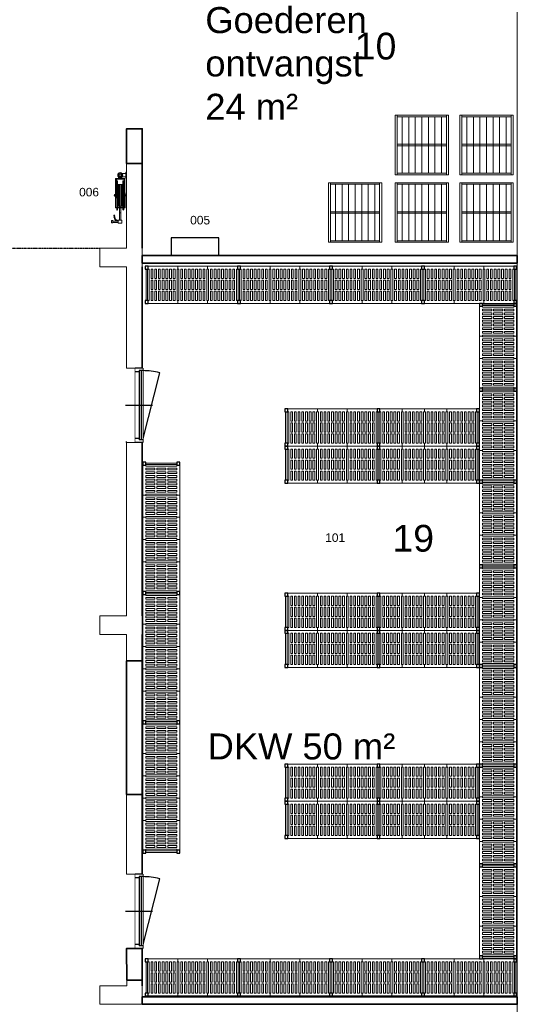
# Model space of a CAD drawing. Header units: millimetres. Extents: x 251300 to 581040, y -9130 to 111283.
# Tile 53 of 57: x 280595 to 287295, y 51283 to 64532. Entities that reach past the tile are written whole.
import ezdxf
from ezdxf.enums import TextEntityAlignment as Align

# ---------------------------------------------------------------- set-up
doc = ezdxf.new("R2010")
doc.units = ezdxf.units.MM
doc.set_wipeout_variables(frame=1)
doc.linetypes.add('HIDDEN2', pattern=[0.1875, 0.125, -0.0625])
doc.layers.add('A--L43A_Vloerafwerkingen', color=1, linetype='Continuous')
for name, color, linetype, lineweight in [('APPARAAT1', 2, 'Continuous', 25), ('APPARAAT2', 1, 'Continuous', 20), ('APPARAAT3', 1, 'Continuous', 18), ('APPARAAT5', 7, 'Continuous', 5), ('BWK ALGEMEEN', 1, 'Continuous', 25), ('BWK MUREN', 3, 'Continuous', 35), ('POSITIENUMMER', 141, 'Continuous', 20), ('TEKST PS', 10, 'Continuous', 9), ('X-L22_C_binnenwand', 7, 'Continuous', 13), ('X-T22_C_ruimtelabel', 7, 'Continuous', 5)]:
    doc.layers.add(name, color=color, linetype=linetype, lineweight=lineweight)
doc.styles.add('PS', font='arial.ttf')
doc.styles.get("Standard").update_dxf_attribs({"font": 'arial.ttf'})

# ---------------------------------------------------------------- blocks, each defined once
blk = doc.blocks.new('*U15')
at = {"layer": 'BWK ALGEMEEN'}
for p, q in [((965, 0), (63, 229)), ((0, 0), (1000, 0)), ((0, -100), (1000, -100))]:
    blk.add_line(p, q, dxfattribs=at)
blk.add_arc((978, 0), 943, 165.9426, 180, dxfattribs=at)
blk.add_wipeout([(0, 0), (0, -100), (1000, -100), (1000, 0)]).dxf.layer = 'BWK ALGEMEEN'
for p, q in [((0, 0), (0, -100)), ((35, 0), (35, -50)), ((500, -231), (500, 131)), ((965, 0), (965, -50)), ((1000, 0), (1000, -100)), ((35, -20), (965, -20)), ((35, -50), (965, -50)), ((50, -50), (50, -100)), ((950, -50), (950, -100))]:
    blk.add_line(p, q, dxfattribs=at)
blk = doc.blocks.new('*U29')
at = {"layer": 'APPARAAT2'}
for p, q in [((-40, -10), (-40, 0)), ((-40, 0), (40, 0)), ((40, -10), (40, 0)), ((-40, -10), (40, -10)), ((-23, -62), (-23, -10)), ((23, -62), (23, -10)), ((44, -64), (25, -64)), ((44, -110), (25, -110)), ((44, -25), (304, -25)), ((44, -148), (44, -25)), ((54, -35), (272, -35)), ((54, -138), (54, -35)), ((75, -45), (76, -42)), ((76, -49), (75, -45)), ((76, -125), (75, -128)), ((75, -128), (76, -132)), ((76, -42), (80, -40)), ((80, -50), (76, -49)), ((80, -123), (76, -125)), ((76, -132), (80, -133)), ((80, -40), (464, -40)), ((130, -50), (80, -50)), ((130, -123), (80, -123)), ((239, -22), (439, -22)), ((239, -25), (239, -22)), ((239, -25), (436, -25)), ((260, -17), (263, -8)), ((260, -22), (260, -17)), ((263, -8), (272, -5)), ((272, -5), (280, -8)), ((304, -35), (272, -35)), ((280, -8), (284, -17)), ((284, -17), (284, -22)), ((304, -35), (304, -25)), ((464, -50), (414, -50)), ((464, -123), (414, -123)), ((436, -148), (436, -25)), ((439, -151), (439, -22)), ((464, -40), (467, -42)), ((467, -49), (464, -50)), ((467, -125), (464, -123)), ((464, -133), (467, -132)), ((467, -42), (469, -45)), ((469, -45), (467, -49)), ((469, -128), (467, -125)), ((467, -132), (469, -128)), ((507, -80), (507, -95)), ((617, -125), (605, -125)), ((605, -125), (605, -139)), ((607, -63), (647, -63)), ((607, -116), (607, -63)), ((647, -116), (607, -116)), ((617, -116), (637, -116)), ((617, -186), (617, -116)), ((637, -116), (637, -186)), ((647, -63), (647, -116)), ((44, -148), (304, -148)), ((54, -138), (272, -138)), ((80, -133), (464, -133)), ((239, -148), (436, -148)), ((239, -151), (239, -148)), ((239, -151), (439, -151)), ((260, -151), (260, -157)), ((260, -157), (263, -165)), ((263, -165), (272, -169)), ((304, -138), (272, -138)), ((272, -169), (280, -165)), ((280, -165), (284, -157)), ((284, -157), (284, -151)), ((304, -138), (304, -148)), ((637, -186), (617, -186))]:
    blk.add_line(p, q, dxfattribs=at)
for points in [[(-13, -94), (0, -102), (13, -94), (13, -79), (0, -72), (-13, -79)], [(607, -78), (607, -98), (507, -98), (507, -78)], [(642, -186), (642, -206), (612, -206), (612, -186)]]:
    blk.add_lwpolyline(points, close=True, dxfattribs=at)
for centre, radius in [((0, -87), 33.7), ((0, -87), 23.7), ((611, -138), 5.81), ((611, -138), 2.39)]:
    blk.add_circle(centre, radius, dxfattribs=at)
for centre, radius, start, end in [((543, -166), 5, 87.6525, 267.6525), ((547, -76), 85.7, 267.6525, 313.4449), ((547, -76), 95.7, 267.6525, 273.4117), ((557, -174), 5.9, 45.2532, 147.0589), ((547, -76), 95.7, 278.9005, 284.4835), ((576, -170), 5.9, 49.7968, 165.1472), ((547, -76), 95.7, 290.4604, 294.8381), ((593, -163), 5.9, 61.0587, 174.5316), ((547, -76), 95.7, 300.7522, 314.694)]:
    blk.add_arc(centre, radius, start, end, dxfattribs=at)
at = {"layer": 'APPARAAT3'}
for p, q in [((126, -52), (125, -55)), ((125, -55), (126, -64)), ((126, -67), (125, -70)), ((125, -70), (126, -79)), ((126, -82), (125, -85)), ((125, -85), (126, -94)), ((126, -97), (125, -100)), ((125, -100), (126, -109)), ((126, -112), (125, -115)), ((125, -115), (126, -122)), ((130, -50), (126, -52)), ((130, -65), (126, -67)), ((126, -79), (130, -80)), ((130, -80), (126, -82)), ((126, -94), (130, -95)), ((130, -95), (126, -97)), ((126, -109), (130, -110)), ((130, -110), (126, -112)), ((126, -122), (130, -123)), ((172, -50), (130, -50)), ((130, -65), (414, -65)), ((172, -65), (130, -65)), ((130, -80), (436, -80)), ((172, -80), (130, -80)), ((130, -95), (436, -95)), ((172, -95), (130, -95)), ((130, -110), (414, -110)), ((172, -110), (130, -110)), ((130, -123), (414, -123)), ((414, -50), (172, -50)), ((372, -65), (172, -65)), ((372, -80), (172, -80)), ((372, -95), (172, -95)), ((372, -110), (172, -110)), ((414, -65), (372, -65)), ((414, -80), (372, -80)), ((414, -95), (372, -95)), ((414, -110), (372, -110)), ((417, -52), (414, -50)), ((417, -67), (414, -65)), ((414, -80), (417, -79)), ((417, -82), (414, -80)), ((414, -95), (417, -94)), ((417, -97), (414, -95)), ((414, -110), (417, -109)), ((417, -112), (414, -110)), ((414, -123), (417, -122)), ((419, -55), (417, -52)), ((417, -64), (419, -55)), ((419, -70), (417, -67)), ((417, -79), (419, -70)), ((419, -85), (417, -82)), ((417, -94), (419, -85)), ((419, -100), (417, -97)), ((417, -109), (419, -100)), ((419, -115), (417, -112)), ((417, -122), (419, -115)), ((439, -80), (507, -80)), ((439, -95), (507, -95))]:
    blk.add_line(p, q, dxfattribs=at)
blk = doc.blocks.new('POSITIENUMMER')
at = {"layer": 'POSITIENUMMER', "style": 'PS', "flags": 1}
for tag, p in [('AFMETINGEN', (-1.22, -10.86)), ('OMSCHRIJVING', (-1.22, -14.79)), ('OPMERKINGEN', (-1.22, -18.98))]:
    blk.add_attdef(tag, p, '', height=2.8, dxfattribs=at)
blk.add_wipeout([(-5.03, 0), (-5.03, 0.11), (-5.02, 0.2), (-5, 0.34), (-4.97, 0.48), (-4.93, 0.6), (-4.86, 0.76), (-4.78, 0.92), (-4.69, 1.07), (-4.6, 1.2), (-4.54, 1.27), (-4.48, 1.34), (-4.43, 1.4), (-4.35, 1.49), (-4.26, 1.57), (-4.18, 1.64), (-4.07, 1.73), (-3.91, 1.86), (-3.77, 1.95), (-3.62, 2.05), (-3.49, 2.12), (-3.31, 2.22), (-3.18, 2.29), (-3.02, 2.36), (-2.86, 2.43), (-2.72, 2.48), (-2.53, 2.55), (-2.36, 2.61), (-2.17, 2.66), (-2, 2.71), (-1.73, 2.77), (-1.53, 2.81), (-1.37, 2.84), (-1.13, 2.88), (-0.93, 2.9), (-0.73, 2.92), (-0.52, 2.93), (-0.28, 2.95), (-0.09, 2.95), (0.17, 2.95), (0.35, 2.94), (0.58, 2.93), (0.78, 2.91), (1, 2.89), (1.15, 2.87), (1.32, 2.85), (1.47, 2.82), (1.68, 2.78), (1.88, 2.74), (2.01, 2.7), (2.16, 2.67), (2.37, 2.6), (2.54, 2.55), (2.65, 2.51), (2.78, 2.46), (2.91, 2.41), (3.05, 2.34), (3.21, 2.27), (3.32, 2.22), (3.46, 2.14), (3.61, 2.06), (3.73, 1.98), (3.85, 1.9), (4, 1.79), (4.11, 1.7), (4.21, 1.62), (4.33, 1.5), (4.43, 1.4), (4.53, 1.29), (4.62, 1.17), (4.69, 1.06), (4.77, 0.94), (4.83, 0.83), (4.89, 0.7), (4.93, 0.6), (4.97, 0.47), (4.99, 0.38), (5.02, 0.23), (5.03, 0.13), (5.03, 0.07), (5.03, 0.04), (5.03, -0.07), (5.02, -0.18), (5.02, -0.17), (5.01, -0.3), (4.96, -0.48), (4.92, -0.62), (4.88, -0.73), (4.79, -0.9), (4.74, -0.99), (4.69, -1.08), (4.62, -1.17), (4.52, -1.29), (4.44, -1.39), (4.37, -1.46), (4.28, -1.55), (4.2, -1.63), (4.05, -1.75), (3.95, -1.83), (3.83, -1.91), (3.65, -2.03), (3.52, -2.11), (3.37, -2.19), (3.23, -2.26), (3.12, -2.32), (2.93, -2.4), (2.81, -2.45), (2.67, -2.5), (2.5, -2.56), (2.26, -2.63), (2.12, -2.68), (1.9, -2.73), (1.71, -2.78), (1.55, -2.81), (1.41, -2.83), (1.28, -2.85), (1.11, -2.88), (0.84, -2.91), (0.68, -2.92), (0.46, -2.94), (0.29, -2.95), (0.1, -2.95), (-0.12, -2.95), (-0.33, -2.94), (-0.56, -2.93), (-0.83, -2.91), (-1.09, -2.88), (-1.3, -2.85), (-1.58, -2.8), (-1.83, -2.75), (-2.05, -2.69), (-2.13, -2.67), (-2.15, -2.67), (-2.41, -2.59), (-2.61, -2.52), (-2.79, -2.45), (-2.94, -2.39), (-3.08, -2.33), (-3.25, -2.25), (-3.37, -2.19), (-3.5, -2.12), (-3.64, -2.04), (-3.76, -1.96), (-3.89, -1.87), (-3.97, -1.81), (-4.08, -1.73), (-4.15, -1.67), (-4.32, -1.51), (-4.48, -1.35), (-4.55, -1.26), (-4.64, -1.14), (-4.73, -1), (-4.79, -0.9), (-4.86, -0.77), (-4.91, -0.65), (-4.94, -0.55), (-4.97, -0.44), (-5.01, -0.28), (-5.02, -0.19), (-5.03, -0.07)]).dxf.layer = 'POSITIENUMMER'
at = {"layer": 'POSITIENUMMER'}
blk.add_attdef('POS', text='', height=2.3, dxfattribs=at).set_placement((0, 0), align=Align.MIDDLE)
at = {"layer": 'POSITIENUMMER', "style": 'PS', "flags": 1}
blk.add_attdef('MERK-TYPE', (-1.22, -6.81), '', height=2.8, dxfattribs=at)
blk = doc.blocks.new('rolcontainer')
at = {"layer": 'APPARAAT2'}
for p, q in [((-177, 169), (-177, -591)), ((-88, 169), (-88, -591)), ((0, 169), (0, -591)), ((88, 169), (88, -591)), ((177, 169), (177, -591)), ((265, 169), (265, -591)), ((353, 169), (353, -591))]:
    blk.add_line(p, q, dxfattribs=at)
for points in [[(-272, -611), (448, -611), (448, 189), (-272, 189)], [(-272, -611), (-242, -611), (-242, 189), (-272, 189)]]:
    blk.add_lwpolyline(points, close=True, dxfattribs=at)
for points in [[(419, 169), (-242, 169)], [(448, -611), (419, -611), (419, 189), (448, 189), (448, -221)], [(-272, -201), (-272, -221)], [(419, -201), (-242, -201)], [(-242, -221), (419, -221)], [(448, -221), (448, -201)], [(-242, -591), (419, -591)]]:
    blk.add_lwpolyline(points, dxfattribs=at)
blk = doc.blocks.new('legbord 500-400')
at = {"layer": 'APPARAAT2'}
for p, q in [((400, 500), (0, 500)), ((0, 500), (0, 460)), ((12.5, 460), (0, 460)), ((12.5, 250), (12.5, 460)), ((387.5, 250), (387.5, 460)), ((400, 460), (387.5, 460)), ((400, 460), (400, 500)), ((12.5, 250), (12.5, 40)), ((387.5, 250), (387.5, 40)), ((0, 40), (12.5, 40)), ((0, 40), (0, 0)), ((0, 0), (400, 0)), ((387.5, 40), (400, 40)), ((400, 0), (400, 40))]:
    blk.add_line(p, q, dxfattribs=at)
at = {"layer": 'APPARAAT5'}
for p, q in [((37.5, 336), (37.5, 460)), ((62.5, 460), (37.5, 460)), ((62.5, 336), (62.5, 460)), ((87.5, 336), (87.5, 460)), ((112.5, 460), (87.5, 460)), ((112.5, 336), (112.5, 460)), ((137.5, 336), (137.5, 460)), ((162.5, 460), (137.5, 460)), ((162.5, 336), (162.5, 460)), ((187.5, 336), (187.5, 460)), ((212.5, 460), (187.5, 460)), ((212.5, 336), (212.5, 460)), ((237.5, 336), (237.5, 460)), ((262.5, 460), (237.5, 460)), ((262.5, 336), (262.5, 460)), ((287.5, 336), (287.5, 460)), ((312.5, 460), (287.5, 460)), ((312.5, 336), (312.5, 460)), ((337.5, 336), (337.5, 460)), ((362.5, 460), (337.5, 460)), ((362.5, 336), (362.5, 460)), ((37.5, 336), (62.5, 336)), ((37.5, 312), (62.5, 312)), ((37.5, 250), (37.5, 312)), ((62.5, 250), (62.5, 312)), ((87.5, 336), (112.5, 336)), ((87.5, 312), (112.5, 312)), ((87.5, 250), (87.5, 312)), ((112.5, 250), (112.5, 312)), ((137.5, 336), (162.5, 336)), ((137.5, 312), (162.5, 312)), ((137.5, 250), (137.5, 312)), ((162.5, 250), (162.5, 312)), ((187.5, 336), (212.5, 336)), ((187.5, 312), (212.5, 312)), ((187.5, 250), (187.5, 312)), ((212.5, 250), (212.5, 312)), ((237.5, 336), (262.5, 336)), ((237.5, 312), (262.5, 312)), ((237.5, 250), (237.5, 312)), ((262.5, 250), (262.5, 312)), ((287.5, 336), (312.5, 336)), ((287.5, 312), (312.5, 312)), ((287.5, 250), (287.5, 312)), ((312.5, 250), (312.5, 312)), ((337.5, 336), (362.5, 336)), ((337.5, 312), (362.5, 312)), ((337.5, 250), (337.5, 312)), ((362.5, 250), (362.5, 312)), ((37.5, 250), (37.5, 188)), ((37.5, 188), (62.5, 188)), ((37.5, 164), (37.5, 40)), ((37.5, 164), (62.5, 164)), ((62.5, 250), (62.5, 188)), ((62.5, 164), (62.5, 40)), ((87.5, 250), (87.5, 188)), ((87.5, 188), (112.5, 188)), ((87.5, 164), (87.5, 40)), ((87.5, 164), (112.5, 164)), ((112.5, 250), (112.5, 188)), ((112.5, 164), (112.5, 40)), ((137.5, 250), (137.5, 188)), ((137.5, 188), (162.5, 188)), ((137.5, 164), (137.5, 40)), ((137.5, 164), (162.5, 164)), ((162.5, 250), (162.5, 188)), ((162.5, 164), (162.5, 40)), ((187.5, 250), (187.5, 188)), ((187.5, 188), (212.5, 188)), ((187.5, 164), (212.5, 164)), ((187.5, 164), (187.5, 40)), ((212.5, 250), (212.5, 188)), ((212.5, 164), (212.5, 40)), ((237.5, 250), (237.5, 188)), ((237.5, 188), (262.5, 188)), ((237.5, 164), (237.5, 40)), ((237.5, 164), (262.5, 164)), ((262.5, 250), (262.5, 188)), ((262.5, 164), (262.5, 40)), ((287.5, 250), (287.5, 188)), ((287.5, 188), (312.5, 188)), ((287.5, 164), (287.5, 40)), ((287.5, 164), (312.5, 164)), ((312.5, 250), (312.5, 188)), ((312.5, 164), (312.5, 40)), ((337.5, 250), (337.5, 188)), ((337.5, 188), (362.5, 188)), ((337.5, 164), (337.5, 40)), ((337.5, 164), (362.5, 164)), ((362.5, 250), (362.5, 188)), ((362.5, 164), (362.5, 40)), ((37.5, 40), (62.5, 40)), ((87.5, 40), (112.5, 40)), ((137.5, 40), (162.5, 40)), ((187.5, 40), (212.5, 40)), ((237.5, 40), (262.5, 40)), ((287.5, 40), (312.5, 40)), ((337.5, 40), (362.5, 40))]:
    blk.add_line(p, q, dxfattribs=at)
blk = doc.blocks.new('staander 500')
at = {"layer": 'APPARAAT1'}
for points in [[(0, 460), (40, 460), (40, 500), (0, 500)], [(0, 0), (40, 0), (40, 40), (0, 40)]]:
    blk.add_lwpolyline(points, close=True, dxfattribs=at)
at = {"layer": 'APPARAAT2'}
for p, q in [((10, 460), (10, 40)), ((30, 460), (30, 40))]:
    blk.add_line(p, q, dxfattribs=at)
blk = doc.blocks.new('*U37')
for name, p in [('staander 500', (0, -500)), ('legbord 500-400', (40, -500)), ('legbord 500-400', (440, -500)), ('legbord 500-400', (840, -500)), ('staander 500', (1240, -500))]:
    blk.add_blockref(name, p)
blk = doc.blocks.new('legbord 500-300')
at = {"layer": 'APPARAAT2'}
for p, q in [((300, 500), (0, 500)), ((0, 500), (0, 460)), ((12.5, 460), (0, 460)), ((12.5, 250), (12.5, 460)), ((287.5, 250), (287.5, 460)), ((300, 460), (287.5, 460)), ((300, 460), (300, 500)), ((12.5, 250), (12.5, 40)), ((287.5, 250), (287.5, 40)), ((0, 40), (12.5, 40)), ((0, 40), (0, 0)), ((0, 0), (300, 0)), ((287.5, 40), (300, 40)), ((300, 0), (300, 40))]:
    blk.add_line(p, q, dxfattribs=at)
at = {"layer": 'APPARAAT5'}
for p, q in [((37.5, 336), (37.5, 460)), ((62.5, 460), (37.5, 460)), ((62.5, 336), (62.5, 460)), ((87.5, 336), (87.5, 460)), ((112.5, 460), (87.5, 460)), ((112.5, 336), (112.5, 460)), ((137.5, 336), (137.5, 460)), ((162.5, 460), (137.5, 460)), ((162.5, 336), (162.5, 460)), ((187.5, 336), (187.5, 460)), ((212.5, 460), (187.5, 460)), ((212.5, 336), (212.5, 460)), ((237.5, 336), (237.5, 460)), ((262.5, 460), (237.5, 460)), ((262.5, 336), (262.5, 460)), ((37.5, 336), (62.5, 336)), ((37.5, 312), (62.5, 312)), ((37.5, 250), (37.5, 312)), ((62.5, 250), (62.5, 312)), ((87.5, 336), (112.5, 336)), ((87.5, 312), (112.5, 312)), ((87.5, 250), (87.5, 312)), ((112.5, 250), (112.5, 312)), ((137.5, 336), (162.5, 336)), ((137.5, 312), (162.5, 312)), ((137.5, 250), (137.5, 312)), ((162.5, 250), (162.5, 312)), ((187.5, 336), (212.5, 336)), ((187.5, 312), (212.5, 312)), ((187.5, 250), (187.5, 312)), ((212.5, 250), (212.5, 312)), ((237.5, 336), (262.5, 336)), ((237.5, 312), (262.5, 312)), ((237.5, 250), (237.5, 312)), ((262.5, 250), (262.5, 312)), ((37.5, 250), (37.5, 188)), ((37.5, 188), (62.5, 188)), ((37.5, 164), (37.5, 40)), ((37.5, 164), (62.5, 164)), ((62.5, 250), (62.5, 188)), ((62.5, 164), (62.5, 40)), ((87.5, 250), (87.5, 188)), ((87.5, 188), (112.5, 188)), ((87.5, 164), (87.5, 40)), ((87.5, 164), (112.5, 164)), ((112.5, 250), (112.5, 188)), ((112.5, 164), (112.5, 40)), ((137.5, 250), (137.5, 188)), ((137.5, 188), (162.5, 188)), ((137.5, 164), (137.5, 40)), ((137.5, 164), (162.5, 164)), ((162.5, 250), (162.5, 188)), ((162.5, 164), (162.5, 40)), ((187.5, 250), (187.5, 188)), ((187.5, 188), (212.5, 188)), ((187.5, 164), (187.5, 40)), ((187.5, 164), (212.5, 164)), ((212.5, 250), (212.5, 188)), ((212.5, 164), (212.5, 40)), ((237.5, 250), (237.5, 188)), ((237.5, 188), (262.5, 188)), ((237.5, 164), (237.5, 40)), ((237.5, 164), (262.5, 164)), ((262.5, 250), (262.5, 188)), ((262.5, 164), (262.5, 40)), ((37.5, 40), (62.5, 40)), ((87.5, 40), (112.5, 40)), ((137.5, 40), (162.5, 40)), ((187.5, 40), (212.5, 40)), ((237.5, 40), (262.5, 40))]:
    blk.add_line(p, q, dxfattribs=at)
blk = doc.blocks.new('*U36')
for name, p in [('staander 500', (0, -500)), ('legbord 500-400', (40, -500)), ('legbord 500-300', (440, -500)), ('legbord 500-400', (740, -500)), ('staander 500', (1140, -500))]:
    blk.add_blockref(name, p)
blk = doc.blocks.new('*U38')
for name, p in [('staander 500', (0, -500)), ('legbord 500-300', (40, -500)), ('legbord 500-300', (340, -500)), ('legbord 500-300', (640, -500)), ('legbord 500-400', (940, -500)), ('staander 500', (1340, -500))]:
    blk.add_blockref(name, p)
blk = doc.blocks.new('*U40')
for name, p in [('staander 500', (0, -500)), ('legbord 500-400', (40, -500)), ('legbord 500-300', (440, -500)), ('legbord 500-300', (740, -500)), ('legbord 500-300', (1040, -500)), ('legbord 500-400', (1340, -500)), ('staander 500', (1740, -500))]:
    blk.add_blockref(name, p)

msp = doc.modelspace()

# ---------------------------------------------------------------- linework, layer by layer
at = {"layer": 'A--L43A_Vloerafwerkingen', "linetype": 'HIDDEN2', "ltscale": 5}
msp.add_lwpolyline([(280129.6, 61458.8), (281673.9, 61458.8)], dxfattribs=at)
at = {"layer": 'APPARAAT1'}
msp.add_lwpolyline([(282636.1, 61358.1), (283275.6, 61358.1), (283275.6, 61597.2), (282636.1, 61597.2)], close=True, dxfattribs=at)
at = {"layer": 'BWK MUREN'}
for p, q in [((282244.9, 61458.8), (282244.9, 63065.5)), ((282244.9, 56508.8), (282244.9, 61208.1)), ((282244.9, 51533.8), (282244.9, 56258.1))]:
    msp.add_line(p, q, dxfattribs=at)
for points in [[(282244.9, 62595.8), (282034.7, 62595.8), (282034.7, 63065.5), (282244.9, 63065.5)], [(282244.9, 61258.1), (287294.9, 61258.1), (287294.9, 61358.1), (282244.9, 61358.1)], [(282244.9, 54106.8), (282034.9, 54106.8), (282034.9, 55906.8), (282244.9, 55906.8)], [(282244.9, 51283.1), (287294.9, 51283.1), (287294.9, 51383.1), (282244.9, 51383.1)]]:
    msp.add_lwpolyline(points, close=True, dxfattribs=at)
at = {"layer": 'X-L22_C_binnenwand'}
for p, q in [((287294.9, 58278.8), (287294.9, 66178.8)), ((287294.9, 61398.8), (287294.9, 66178.8)), ((287294.9, 51533.8), (287294.9, 58278.8)), ((287293.9, 46393.8), (287294.9, 51533.8))]:
    msp.add_line(p, q, dxfattribs=at)
msp.add_lwpolyline([(281673.9, 51283.1), (282244.9, 51283.1), (282244.9, 51608.8), (282035.8, 51608.8), (282035.9, 51533.8), (281673.9, 51533.8)], close=True, dxfattribs=at)

# ---------------------------------------------------------------- block references
at = {"xscale": 50, "yscale": 50, "zscale": 50}
for p, values in [((283024.4, 61834.9), {'POS': '005'}), ((284842.3, 57562.5), {'POS': '101'})]:
    msp.add_blockref('POSITIENUMMER', p, dxfattribs=at).add_auto_attribs(values)
for name, p in [('*U37', (282285.8, 61215.1)), ('*U37', (283525.8, 61215.1)), ('*U37', (284765.8, 61215.1)), ('*U37', (286005.8, 61215.1)), ('*U37', (284165.8, 59295.1)), ('*U38', (285405.8, 59295.1)), ('*U37', (284165.8, 58795.1)), ('*U38', (285405.8, 58795.1)), ('*U37', (284165.8, 56815.1)), ('*U38', (285405.8, 56815.1)), ('*U37', (284165.8, 56315.1)), ('*U38', (285405.8, 56315.1)), ('*U37', (284165.8, 54515.1)), ('*U38', (285405.8, 54515.1)), ('*U37', (284165.8, 54015.1)), ('*U38', (285405.8, 54015.1)), ('*U37', (282285.8, 51895.1)), ('*U37', (283525.8, 51895.1)), ('*U37', (284765.8, 51895.1)), ('*U37', (286005.8, 51895.1))]:
    msp.add_blockref(name, p)
at = {"rotation": 90}
for name, p in [('*U36', (286785.8, 59535.1)), ('*U37', (286785.8, 58295.1)), ('*U40', (282251.5, 56796.3)), ('*U36', (286785.8, 57155.1)), ('*U38', (286785.8, 55815.1)), ('*U40', (282251.5, 55056.3)), ('*U38', (286785.8, 54475.1)), ('*U40', (282251.5, 53316.3)), ('*U38', (286785.8, 53135.1)), ('*U37', (286785.8, 51895.1))]:
    msp.add_blockref(name, p, dxfattribs=at)
at = {"layer": 'APPARAAT2'}
for p in [(285920.8, 63057.4), (286791.1, 63057.4), (285022.5, 62147.8), (285920.8, 62147.8), (286791.1, 62147.8)]:
    msp.add_blockref('rolcontainer', p, dxfattribs=at)
at = {"layer": 'APPARAAT2', "rotation": 270}
msp.add_blockref('*U29', (282034.9, 62440.3), dxfattribs=at)

# ---------------------------------------------------------------- texts
at = {"layer": 'TEKST PS', "char_height": 350, "attachment_point": 1, "style": 'PS'}
for s, insert, width in [('Goederen ontvangst \\P24 m²', (283094, 64702.1), 2416.453), ('DKW 50 m²', (283125.5, 54928.1), 2546.168)]:
    msp.add_mtext(s, dxfattribs=dict(at, insert=insert, width=width))
at = {"layer": 'X-T22_C_ruimtelabel'}
for s, p in [('10', (285386.8, 64176.5)), ('19', (285894, 57554.2))]:
    msp.add_text(s, height=360, dxfattribs=at).set_placement(p, align=Align.MIDDLE_CENTER)

# ---------------------------------------------------------------- next in the draw order: block references
at = {"xscale": 50, "yscale": 50, "zscale": 50}
msp.add_blockref('POSITIENUMMER', (281529.1, 62212.1), dxfattribs=at).add_auto_attribs({'POS': '006'})
at = {"layer": 'BWK ALGEMEEN', "rotation": 270}
for p in [(282251.5, 59844.8), (282251.5, 53035.8)]:
    msp.add_blockref('*U15', p, dxfattribs=at)

# ---------------------------------------------------------------- next in the draw order: linework, layer by layer
at = {"layer": 'A--L43A_Vloerafwerkingen'}
msp.add_lwpolyline([(282034.8, 58844.8), (282034.8, 58856.7)], dxfattribs=at)
at = {"layer": 'BWK MUREN'}
msp.add_lwpolyline([(282244.9, 51608.8), (282035.9, 51608.8), (282034.9, 52035.8), (282244.9, 52035.8)], close=True, dxfattribs=at)
at = {"layer": 'X-L22_C_binnenwand'}
for points in [[(281673.9, 61208.1), (282033.9, 61208.1), (282034.4, 59844.8), (282245.4, 59844.8), (282244.9, 61208.1), (282244.9, 62595.8), (282034.7, 62595.8), (282034.9, 61458.8), (281673.9, 61458.8)], [(281673.9, 56258.1), (282034.9, 56258.1), (282034.9, 55906.8), (282244.9, 55906.8), (282244.9, 56508.8), (282244.9, 58844.8), (282034.8, 58844.8), (282033.9, 56508.8), (281673.9, 56508.8)], [(282034.9, 54106.8), (282034.9, 53035.8), (282244.9, 53035.8), (282244.9, 54106.8)]]:
    msp.add_lwpolyline(points, close=True, dxfattribs=at)

doc.saveas('drawing.dxf')
